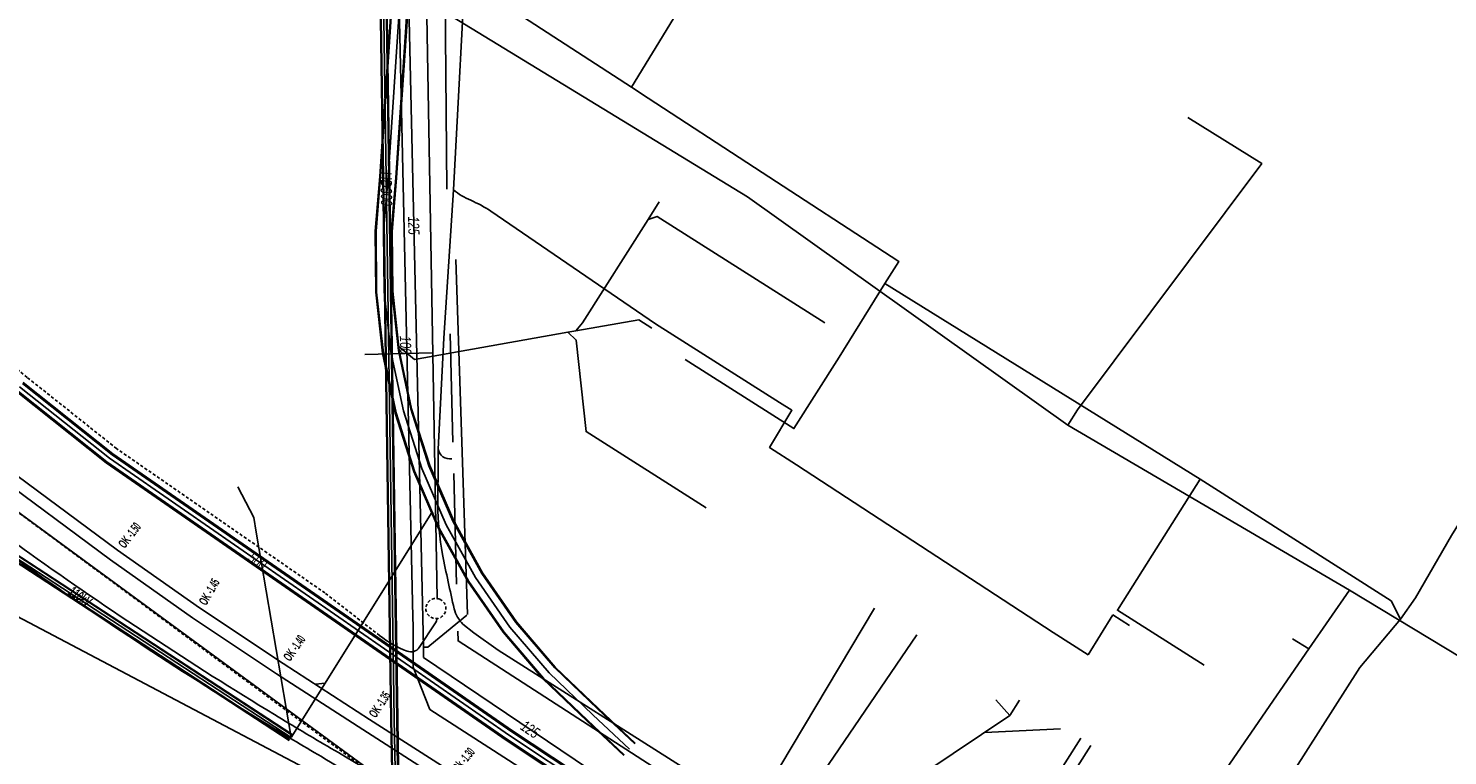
# Model space of a CAD drawing. Header units: metres. Extents: x 2695563 to 2696938, y 1260544 to 1262032.
# Tile 173 of 256: x 2696148 to 2696219, y 1261714 to 1261750. Entities that reach past the tile are written whole.
import ezdxf

# ---------------------------------------------------------------- set-up
doc = ezdxf.new("R2010")
doc.units = ezdxf.units.M
doc.linetypes.add('AUSGEZOGEN', pattern=[0])
doc.linetypes.add('STRICHLINIE2_S3', pattern=[0.25, 0.15, -0.1])
for name, color, linetype in [('AW_LK_Haltung', 24, 'AUSGEZOGEN'), ('EW_Hoehenpunkt_Text', 7, 'AUSGEZOGEN'), ('EW_LK_Bauwerk_FL_Linie_Punkt', 1, 'AUSGEZOGEN'), ('EW_LK_Trasseabs', 1, 'AUSGEZOGEN'), ('EW_LK_Trasseabs_Text', 1, 'AUSGEZOGEN'), ('EW_LK_Trasserand', 1, 'AUSGEZOGEN'), ('FM_LK_SW_TRASSEKANTE', 94, 'AUSGEZOGEN'), ('GA_LK_Leitung', 32, 'AUSGEZOGEN'), ('GA_LK_Leitung_Text', 32, 'AUSGEZOGEN'), ('TV_LK_LEITUNG', 92, 'AUSGEZOGEN'), ('WA_LK_Leitung', 171, 'AUSGEZOGEN'), ('WA_LK_Leitung_Text', 171, 'AUSGEZOGEN')]:
    doc.layers.add(name, color=color, linetype=linetype)
doc.styles.add('ARIAL', font='arial.ttf')
doc.styles.add('ARIALNARROW', font='ARIALN.TTF')
pattern_1 = [(0, (2708005, 1273150), (6075, 6075), [6075, -6075]), (90, (2708005, 1273150), (-6075, 6075), [6075, -6075])]

# ---------------------------------------------------------------- blocks, each defined once
blk = doc.blocks.new('COMPLEXOBJECT_1592')
at = {"layer": 'EW_LK_Bauwerk_FL_Linie_Punkt', "color": 1, "linetype": 'STRICHLINIE2_S3', "transparency": 33554687}
for centre, radius, start, end in [((6167.58, 11721.701), 0.5, 67.47967, 60.1972), ((6167.601, 11721.745), 0.451, 59.80539, 67.87148)]:
    blk.add_arc(centre, radius, start, end, dxfattribs=at)
blk = doc.blocks.new('COMPLEXOBJECT_1631')
at = {"layer": 'EW_LK_Trasserand', "color": 1, "linetype": 'AUSGEZOGEN', "transparency": 33554687}
blk.add_lwpolyline([(6189.373, 11699.463), (6187.297, 11700.777), (6184.765, 11702.39)], dxfattribs=at)
for centre, radius, start, end in [((6127.284, 11739.307), 8.98, 320.68258, 324.50671), ((6040.183, 11601.587), 162.101, 50.76703, 54.53675), ((6040.657, 11602.194), 161.931, 50.77009, 54.54179), ((6443.813, 12130.737), 502.935, 233.27473, 233.88802), ((6433.832, 12117.266), 486.77, 233.26795, 233.90405), ((6265.515, 11890.769), 204.008, 234.62174, 238.71189), ((6265.4, 11890.606), 204.408, 234.62304, 238.7135), ((6260.223, 11881.87), 194.254, 238.68032, 239.64938), ((6265.992, 11891.594), 204.961, 238.71763, 239.63141), ((6343.272, 12019.863), 354.704, 239.33609, 240.42019), ((6342.935, 12019.273), 354.625, 239.33457, 240.42116), ((6343.168, 12019.658), 354.474, 240.41829, 243.24475), ((6342.934, 12019.224), 354.582, 240.41746, 243.24618), ((6145.526, 11622.244), 88.799, 60.41101, 64.8136), ((6169.131, 11679.018), 28.118, 56.2201, 59.05251)]:
    blk.add_arc(centre, radius, start, end, dxfattribs=at)
blk = doc.blocks.new('COMPLEXOBJECT_1792')
at = {"layer": 'EW_LK_Trasserand', "color": 1, "linetype": 'AUSGEZOGEN', "transparency": 33554687}
blk.add_line((6195.051, 11693.681), (6194.461, 11694.139), dxfattribs=at)
for points in [[(6191.479, 11698.844), (6189.875, 11699.855), (6185.581, 11702.574), (6181.358, 11705.321), (6176.46, 11708.446), (6172.926, 11710.715), (6168.448, 11713.521), (6164.273, 11716.188), (6159.994, 11718.964), (6155.83, 11721.737), (6151.762, 11724.602), (6145.785, 11729.021), (6145.573, 11729.202), (6145.19, 11728.741), (6145.411, 11728.551), (6151.41, 11724.116), (6155.49, 11721.241), (6159.664, 11718.462), (6163.949, 11715.684), (6168.128, 11713.013), (6172.604, 11710.209), (6176.136, 11707.94), (6181.034, 11704.817), (6185.257, 11702.07), (6189.555, 11699.347), (6191.048, 11698.406)], [(6194.009, 11693.729), (6194.815, 11693.192), (6195.051, 11693.681)]]:
    blk.add_lwpolyline(points, dxfattribs=at)
for centre, radius, start, end in [((6190.152, 11696.571), 2.042, 2.47271, 63.9638), ((6190.519, 11696.886), 2.181, 2.53334, 63.88998), ((6196.573, 11697.417), 3.899, 186.4008, 237.20692), ((6196.182, 11697.105), 4.015, 186.37716, 237.23196)]:
    blk.add_arc(centre, radius, start, end, dxfattribs=at)
blk = doc.blocks.new('COMPLEXOBJECT_2251')
at = {"layer": 'EW_LK_Trasseabs', "color": 1, "linetype": 'AUSGEZOGEN', "transparency": 33554687}
for p, q in [((6167.823, 11771.498), (6165.767, 11777.513)), ((6168.117, 11742.543), (6167.87, 11771.295))]:
    blk.add_line(p, q, dxfattribs=at)
blk.add_arc((6167.237, 11771.255), 0.634, 3.57696, 22.49471, dxfattribs=at)
blk = doc.blocks.new('COMPLEXOBJECT_2347')
at = {"layer": 'EW_LK_Trasseabs', "color": 1, "linetype": 'AUSGEZOGEN', "transparency": 33554687}
for points in [[(6167.674, 11726.859), (6167.692, 11729.07), (6167.692, 11729.626)], [(6170.668, 11719.626), (6169.47, 11720.499), (6168.923, 11720.93)]]:
    blk.add_lwpolyline(points, dxfattribs=at)
for centre, radius, start, end in [((6181.018, 11726.904), 13.344, 180.19154, 190.86206), ((6228.75, 11735.995), 61.934, 190.80107, 193.35657), ((6170.008, 11722.05), 1.559, 193.43325, 225.92618)]:
    blk.add_arc(centre, radius, start, end, dxfattribs=at)
blk = doc.blocks.new('COMPLEXOBJECT_2397')
at = {"layer": 'EW_LK_Trasseabs', "color": 1, "linetype": 'AUSGEZOGEN', "transparency": 33554687}
for centre, radius, start, end in [((6170.681, 11745.281), 3.567, 231.23733, 247.49753), ((6166.298, 11735.239), 7.391, 57.11831, 65.90312)]:
    blk.add_arc(centre, radius, start, end, dxfattribs=at)
blk = doc.blocks.new('COMPLEXOBJECT_2527')
at = {"layer": 'EW_LK_Trasseabs', "color": 1, "linetype": 'STRICHLINIE2_S3', "transparency": 33554687}
blk.add_lwpolyline([(6191.855, 11693.205), (6145.745, 11727.283), (6123.305, 11743.751)], dxfattribs=at)

msp = doc.modelspace()

# ---------------------------------------------------------------- hatches: boundary and pattern name
at = {"layer": 'EW_LK_Trasserand', "lineweight": 18, "transparency": 33554687}
h = msp.add_hatch(dxfattribs=at)
h.set_pattern_fill('MUSTER', color=1, scale=6075, style=0, pattern_type=2)
h.set_pattern_definition(pattern_1)
h.paths.add_polyline_path([(2696135.201, 1261733.427), (2696135.481, 1261733.227), (2696135.761, 1261733.027), (2696136.04, 1261732.826), (2696136.318, 1261732.624), (2696136.597, 1261732.422), (2696136.875, 1261732.219), (2696137.152, 1261732.015), (2696137.429, 1261731.811), (2696137.706, 1261731.607), (2696137.982, 1261731.401), (2696138.257, 1261731.196), (2696138.533, 1261730.989), (2696138.808, 1261730.782), (2696139.082, 1261730.575), (2696139.356, 1261730.367), (2696139.629, 1261730.158), (2696139.902, 1261729.948), (2696140.175, 1261729.739), (2696140.447, 1261729.528), (2696140.719, 1261729.317), (2696140.99, 1261729.106), (2696141.261, 1261728.893), (2696141.531, 1261728.681), (2696141.801, 1261728.467), (2696142.071, 1261728.253), (2696142.34, 1261728.039), (2696142.608, 1261727.824), (2696142.876, 1261727.608), (2696143.144, 1261727.392), (2696143.411, 1261727.175), (2696143.678, 1261726.958), (2696143.818, 1261726.854), (2696143.958, 1261726.75), (2696144.097, 1261726.645), (2696144.237, 1261726.541), (2696144.377, 1261726.437), (2696144.517, 1261726.333), (2696144.657, 1261726.229), (2696144.797, 1261726.126), (2696144.937, 1261726.022), (2696145.077, 1261725.918), (2696145.217, 1261725.814), (2696145.357, 1261725.71), (2696145.497, 1261725.607), (2696145.638, 1261725.503), (2696145.778, 1261725.4), (2696145.918, 1261725.296), (2696146.059, 1261725.193), (2696146.199, 1261725.089), (2696146.339, 1261724.986), (2696146.48, 1261724.883), (2696146.62, 1261724.78), (2696146.761, 1261724.676), (2696146.901, 1261724.573), (2696147.042, 1261724.47), (2696147.182, 1261724.367), (2696147.323, 1261724.264), (2696147.464, 1261724.161), (2696147.605, 1261724.058), (2696147.745, 1261723.956), (2696147.886, 1261723.853), (2696148.027, 1261723.75), (2696148.411, 1261723.478), (2696148.796, 1261723.207), (2696149.181, 1261722.936), (2696149.567, 1261722.667), (2696149.954, 1261722.398), (2696150.341, 1261722.131), (2696150.729, 1261721.864), (2696151.118, 1261721.598), (2696151.507, 1261721.333), (2696151.896, 1261721.069), (2696152.287, 1261720.806), (2696152.678, 1261720.544), (2696153.069, 1261720.282), (2696153.461, 1261720.022), (2696153.854, 1261719.762), (2696154.247, 1261719.503), (2696154.641, 1261719.246), (2696155.036, 1261718.989), (2696155.431, 1261718.733), (2696155.826, 1261718.478), (2696156.223, 1261718.224), (2696156.619, 1261717.971), (2696157.017, 1261717.718), (2696157.415, 1261717.467), (2696157.813, 1261717.216), (2696158.213, 1261716.967), (2696158.612, 1261716.718), (2696159.013, 1261716.471), (2696159.414, 1261716.224), (2696159.815, 1261715.978), (2696160.217, 1261715.733), (2696160.308, 1261715.678), (2696160.398, 1261715.623), (2696160.489, 1261715.568), (2696160.579, 1261715.513), (2696160.67, 1261715.458), (2696160.761, 1261715.403), (2696160.852, 1261715.349), (2696160.942, 1261715.294), (2696161.033, 1261715.239), (2696161.124, 1261715.185), (2696161.215, 1261715.13), (2696161.306, 1261715.075), (2696161.397, 1261715.021), (2696161.487, 1261714.967), (2696161.578, 1261714.912), (2696161.669, 1261714.858), (2696161.76, 1261714.804), (2696161.852, 1261714.749), (2696161.943, 1261714.695), (2696162.034, 1261714.641), (2696162.125, 1261714.587), (2696162.216, 1261714.533), (2696162.307, 1261714.479), (2696162.399, 1261714.425), (2696162.49, 1261714.371), (2696162.581, 1261714.317), (2696162.672, 1261714.264), (2696162.764, 1261714.21), (2696162.855, 1261714.156), (2696162.947, 1261714.103), (2696163.038, 1261714.049), (2696163.225, 1261713.938), (2696163.411, 1261713.828), (2696163.598, 1261713.718), (2696163.785, 1261713.607), (2696163.972, 1261713.497), (2696164.159, 1261713.387), (2696164.346, 1261713.277), (2696164.533, 1261713.167), (2696164.72, 1261713.058), (2696164.907, 1261712.948), (2696165.095, 1261712.839), (2696165.282, 1261712.729), (2696165.47, 1261712.62), (2696165.657, 1261712.511), (2696165.845, 1261712.402), (2696166.032, 1261712.293), (2696166.22, 1261712.185), (2696166.408, 1261712.076), (2696166.596, 1261711.967), (2696166.784, 1261711.859), (2696166.972, 1261711.751), (2696167.16, 1261711.642), (2696167.348, 1261711.534), (2696167.536, 1261711.426), (2696167.724, 1261711.319), (2696167.912, 1261711.211), (2696168.101, 1261711.103), (2696168.289, 1261710.996), (2696168.478, 1261710.888), (2696168.666, 1261710.781), (2696168.855, 1261710.674), (2696169.346, 1261710.396), (2696169.838, 1261710.118), (2696170.33, 1261709.841), (2696170.823, 1261709.565), (2696171.316, 1261709.29), (2696171.81, 1261709.015), (2696172.303, 1261708.742), (2696172.798, 1261708.469), (2696173.293, 1261708.197), (2696173.788, 1261707.925), (2696174.284, 1261707.655), (2696174.78, 1261707.385), (2696175.276, 1261707.116), (2696175.773, 1261706.848), (2696176.271, 1261706.581), (2696176.768, 1261706.314), (2696177.267, 1261706.048), (2696177.765, 1261705.783), (2696178.264, 1261705.519), (2696178.764, 1261705.256), (2696179.264, 1261704.993), (2696179.764, 1261704.731), (2696180.265, 1261704.47), (2696180.766, 1261704.21), (2696181.268, 1261703.951), (2696181.77, 1261703.692), (2696182.272, 1261703.434), (2696182.775, 1261703.177), (2696183.278, 1261702.921), (2696183.782, 1261702.666), (2696184.286, 1261702.411), (2696184.485, 1261702.317), (2696184.684, 1261702.223), (2696184.882, 1261702.128), (2696185.081, 1261702.032), (2696185.279, 1261701.936), (2696185.477, 1261701.84), (2696185.675, 1261701.743), (2696185.872, 1261701.646), (2696186.069, 1261701.548), (2696186.266, 1261701.45), (2696186.463, 1261701.351), (2696186.659, 1261701.252), (2696186.855, 1261701.152), (2696187.051, 1261701.052), (2696187.247, 1261700.951), (2696187.442, 1261700.849), (2696187.638, 1261700.748), (2696187.832, 1261700.646), (2696188.027, 1261700.543), (2696188.222, 1261700.44), (2696188.416, 1261700.336), (2696188.61, 1261700.232), (2696188.803, 1261700.127), (2696188.997, 1261700.022), (2696189.19, 1261699.917), (2696189.383, 1261699.81), (2696189.575, 1261699.704), (2696189.768, 1261699.597), (2696189.96, 1261699.489), (2696190.151, 1261699.381), (2696190.343, 1261699.273), (2696188.267, 1261700.587), (2696185.735, 1261702.2), (2696185.698, 1261702.225), (2696185.66, 1261702.25), (2696185.623, 1261702.275), (2696185.586, 1261702.299), (2696185.548, 1261702.324), (2696185.511, 1261702.349), (2696185.473, 1261702.373), (2696185.436, 1261702.398), (2696185.398, 1261702.422), (2696185.36, 1261702.446), (2696185.323, 1261702.471), (2696185.285, 1261702.495), (2696185.247, 1261702.519), (2696185.209, 1261702.543), (2696185.172, 1261702.567), (2696185.134, 1261702.591), (2696185.096, 1261702.615), (2696185.058, 1261702.639), (2696185.02, 1261702.663), (2696184.982, 1261702.687), (2696184.944, 1261702.71), (2696184.906, 1261702.734), (2696184.867, 1261702.758), (2696184.829, 1261702.781), (2696184.791, 1261702.805), (2696184.753, 1261702.828), (2696184.715, 1261702.851), (2696184.676, 1261702.875), (2696184.638, 1261702.898), (2696184.599, 1261702.921), (2696184.561, 1261702.944), (2696184.058, 1261703.198), (2696183.554, 1261703.453), (2696183.052, 1261703.709), (2696182.549, 1261703.966), (2696182.048, 1261704.224), (2696181.546, 1261704.482), (2696181.045, 1261704.741), (2696180.545, 1261705.001), (2696180.044, 1261705.262), (2696179.544, 1261705.523), (2696179.045, 1261705.786), (2696178.546, 1261706.049), (2696178.048, 1261706.313), (2696177.549, 1261706.577), (2696177.052, 1261706.843), (2696176.555, 1261707.109), (2696176.058, 1261707.376), (2696175.561, 1261707.644), (2696175.065, 1261707.913), (2696174.57, 1261708.182), (2696174.075, 1261708.452), (2696173.58, 1261708.723), (2696173.086, 1261708.995), (2696172.592, 1261709.268), (2696172.098, 1261709.541), (2696171.605, 1261709.815), (2696171.113, 1261710.09), (2696170.621, 1261710.366), (2696170.129, 1261710.643), (2696169.638, 1261710.92), (2696169.147, 1261711.198), (2696168.959, 1261711.305), (2696168.771, 1261711.412), (2696168.582, 1261711.519), (2696168.394, 1261711.626), (2696168.206, 1261711.734), (2696168.018, 1261711.841), (2696167.831, 1261711.949), (2696167.643, 1261712.057), (2696167.455, 1261712.164), (2696167.267, 1261712.272), (2696167.08, 1261712.381), (2696166.892, 1261712.489), (2696166.705, 1261712.597), (2696166.518, 1261712.705), (2696166.33, 1261712.814), (2696166.143, 1261712.923), (2696165.956, 1261713.031), (2696165.769, 1261713.14), (2696165.582, 1261713.249), (2696165.395, 1261713.358), (2696165.208, 1261713.468), (2696165.021, 1261713.577), (2696164.834, 1261713.686), (2696164.647, 1261713.796), (2696164.461, 1261713.906), (2696164.274, 1261714.015), (2696164.087, 1261714.125), (2696163.901, 1261714.235), (2696163.715, 1261714.345), (2696163.528, 1261714.456), (2696163.342, 1261714.566), (2696163.251, 1261714.619), (2696163.16, 1261714.673), (2696163.069, 1261714.726), (2696162.978, 1261714.78), (2696162.887, 1261714.833), (2696162.797, 1261714.887), (2696162.706, 1261714.94), (2696162.615, 1261714.994), (2696162.524, 1261715.048), (2696162.434, 1261715.101), (2696162.343, 1261715.155), (2696162.252, 1261715.209), (2696162.162, 1261715.263), (2696162.071, 1261715.317), (2696161.98, 1261715.371), (2696161.89, 1261715.425), (2696161.799, 1261715.479), (2696161.709, 1261715.533), (2696161.618, 1261715.587), (2696161.528, 1261715.642), (2696161.438, 1261715.696), (2696161.347, 1261715.75), (2696161.257, 1261715.804), (2696161.166, 1261715.859), (2696161.076, 1261715.913), (2696160.986, 1261715.968), (2696160.896, 1261716.022), (2696160.805, 1261716.077), (2696160.715, 1261716.132), (2696160.625, 1261716.186), (2696160.535, 1261716.241), (2696160.134, 1261716.485), (2696159.733, 1261716.731), (2696159.333, 1261716.977), (2696158.934, 1261717.224), (2696158.535, 1261717.472), (2696158.136, 1261717.721), (2696157.739, 1261717.971), (2696157.341, 1261718.222), (2696156.945, 1261718.474), (2696156.549, 1261718.727), (2696156.153, 1261718.98), (2696155.758, 1261719.235), (2696155.364, 1261719.49), (2696154.971, 1261719.747), (2696154.577, 1261720.004), (2696154.185, 1261720.262), (2696153.793, 1261720.521), (2696153.402, 1261720.781), (2696153.011, 1261721.042), (2696152.621, 1261721.304), (2696152.231, 1261721.566), (2696151.842, 1261721.83), (2696151.454, 1261722.094), (2696151.067, 1261722.36), (2696150.679, 1261722.626), (2696150.293, 1261722.893), (2696149.907, 1261723.161), (2696149.522, 1261723.43), (2696149.137, 1261723.7), (2696148.753, 1261723.97), (2696148.37, 1261724.242), (2696148.23, 1261724.344), (2696148.089, 1261724.447), (2696147.949, 1261724.549), (2696147.809, 1261724.652), (2696147.669, 1261724.754), (2696147.529, 1261724.857), (2696147.389, 1261724.96), (2696147.249, 1261725.062), (2696147.109, 1261725.165), (2696146.969, 1261725.268), (2696146.829, 1261725.371), (2696146.689, 1261725.474), (2696146.549, 1261725.577), (2696146.409, 1261725.68), (2696146.27, 1261725.783), (2696146.13, 1261725.886), (2696145.99, 1261725.989), (2696145.85, 1261726.092), (2696145.711, 1261726.195), (2696145.571, 1261726.299), (2696145.432, 1261726.402), (2696145.292, 1261726.505), (2696145.153, 1261726.609), (2696145.013, 1261726.712), (2696144.874, 1261726.816), (2696144.734, 1261726.919), (2696144.595, 1261727.023), (2696144.456, 1261727.127), (2696144.316, 1261727.23), (2696144.177, 1261727.334), (2696144.038, 1261727.438), (2696143.771, 1261727.655), (2696143.504, 1261727.872), (2696143.237, 1261728.088), (2696142.969, 1261728.303), (2696142.7, 1261728.518), (2696142.432, 1261728.733), (2696142.162, 1261728.946), (2696141.892, 1261729.16), (2696141.622, 1261729.372), (2696141.352, 1261729.584), (2696141.08, 1261729.796), (2696140.809, 1261730.007), (2696140.537, 1261730.217), (2696140.264, 1261730.427), (2696139.991, 1261730.636), (2696139.718, 1261730.844), (2696139.444, 1261731.052), (2696139.17, 1261731.26), (2696138.895, 1261731.467), (2696138.62, 1261731.673), (2696138.344, 1261731.879), (2696138.068, 1261732.084), (2696137.792, 1261732.288), (2696137.515, 1261732.492), (2696137.238, 1261732.695), (2696136.96, 1261732.898), (2696136.682, 1261733.1), (2696136.403, 1261733.302), (2696136.124, 1261733.503), (2696135.845, 1261733.703), (2696135.565, 1261733.903), (2696135.554, 1261733.887), (2696135.542, 1261733.872), (2696135.531, 1261733.856), (2696135.52, 1261733.84), (2696135.508, 1261733.825), (2696135.497, 1261733.809), (2696135.486, 1261733.793), (2696135.474, 1261733.778), (2696135.463, 1261733.762), (2696135.451, 1261733.747), (2696135.439, 1261733.731), (2696135.428, 1261733.716), (2696135.416, 1261733.7), (2696135.405, 1261733.685), (2696135.393, 1261733.67), (2696135.381, 1261733.654), (2696135.369, 1261733.639), (2696135.358, 1261733.624), (2696135.346, 1261733.608), (2696135.334, 1261733.593), (2696135.322, 1261733.578), (2696135.31, 1261733.563), (2696135.298, 1261733.547), (2696135.286, 1261733.532), (2696135.274, 1261733.517), (2696135.262, 1261733.502), (2696135.25, 1261733.487), (2696135.238, 1261733.472), (2696135.225, 1261733.457), (2696135.213, 1261733.442)], flags=0)
h = msp.add_hatch(dxfattribs=at)
h.set_pattern_fill('MUSTER', color=1, scale=6075, style=0, pattern_type=2)
h.set_pattern_definition(pattern_1)
h.paths.add_polyline_path([(2696196.021, 1261693.491), (2696195.431, 1261693.949), (2696195.338, 1261694.011), (2696195.247, 1261694.075), (2696195.158, 1261694.142), (2696195.071, 1261694.212), (2696194.985, 1261694.283), (2696194.902, 1261694.358), (2696194.821, 1261694.435), (2696194.743, 1261694.513), (2696194.666, 1261694.595), (2696194.592, 1261694.678), (2696194.52, 1261694.763), (2696194.451, 1261694.851), (2696194.384, 1261694.94), (2696194.32, 1261695.032), (2696194.259, 1261695.125), (2696194.2, 1261695.219), (2696194.144, 1261695.316), (2696194.091, 1261695.414), (2696194.04, 1261695.513), (2696193.993, 1261695.614), (2696193.948, 1261695.716), (2696193.906, 1261695.82), (2696193.868, 1261695.924), (2696193.832, 1261696.03), (2696193.799, 1261696.137), (2696193.77, 1261696.244), (2696193.743, 1261696.352), (2696193.72, 1261696.462), (2696193.699, 1261696.571), (2696193.682, 1261696.681), (2696193.668, 1261696.792), (2696193.663, 1261696.867), (2696193.656, 1261696.942), (2696193.646, 1261697.017), (2696193.634, 1261697.091), (2696193.619, 1261697.165), (2696193.602, 1261697.238), (2696193.582, 1261697.311), (2696193.559, 1261697.383), (2696193.534, 1261697.454), (2696193.507, 1261697.524), (2696193.477, 1261697.593), (2696193.445, 1261697.661), (2696193.41, 1261697.728), (2696193.373, 1261697.794), (2696193.334, 1261697.858), (2696193.293, 1261697.922), (2696193.25, 1261697.983), (2696193.204, 1261698.043), (2696193.156, 1261698.102), (2696193.107, 1261698.158), (2696193.055, 1261698.213), (2696193.002, 1261698.266), (2696192.947, 1261698.318), (2696192.89, 1261698.367), (2696192.831, 1261698.415), (2696192.771, 1261698.46), (2696192.71, 1261698.503), (2696192.646, 1261698.544), (2696192.582, 1261698.583), (2696192.516, 1261698.62), (2696192.449, 1261698.654), (2696190.845, 1261699.665), (2696186.551, 1261702.384), (2696182.328, 1261705.131), (2696177.43, 1261708.256), (2696173.896, 1261710.525), (2696169.418, 1261713.331), (2696165.243, 1261715.998), (2696160.964, 1261718.774), (2696156.8, 1261721.547), (2696152.732, 1261724.412), (2696146.755, 1261728.831), (2696146.543, 1261729.012), (2696146.16, 1261728.551), (2696146.381, 1261728.361), (2696152.38, 1261723.926), (2696156.46, 1261721.051), (2696160.634, 1261718.272), (2696164.919, 1261715.494), (2696169.098, 1261712.823), (2696173.574, 1261710.019), (2696177.106, 1261707.75), (2696182.004, 1261704.627), (2696186.227, 1261701.88), (2696190.525, 1261699.157), (2696192.018, 1261698.216), (2696192.081, 1261698.184), (2696192.143, 1261698.15), (2696192.203, 1261698.113), (2696192.263, 1261698.075), (2696192.321, 1261698.034), (2696192.377, 1261697.992), (2696192.432, 1261697.947), (2696192.486, 1261697.901), (2696192.537, 1261697.853), (2696192.588, 1261697.803), (2696192.636, 1261697.751), (2696192.682, 1261697.698), (2696192.727, 1261697.643), (2696192.77, 1261697.587), (2696192.811, 1261697.529), (2696192.849, 1261697.47), (2696192.886, 1261697.41), (2696192.92, 1261697.348), (2696192.953, 1261697.285), (2696192.983, 1261697.221), (2696193.011, 1261697.156), (2696193.037, 1261697.09), (2696193.06, 1261697.024), (2696193.081, 1261696.956), (2696193.1, 1261696.888), (2696193.116, 1261696.819), (2696193.13, 1261696.75), (2696193.142, 1261696.68), (2696193.151, 1261696.61), (2696193.158, 1261696.54), (2696193.162, 1261696.469), (2696193.176, 1261696.355), (2696193.194, 1261696.241), (2696193.215, 1261696.128), (2696193.239, 1261696.016), (2696193.266, 1261695.904), (2696193.297, 1261695.793), (2696193.331, 1261695.684), (2696193.367, 1261695.575), (2696193.407, 1261695.467), (2696193.45, 1261695.36), (2696193.496, 1261695.255), (2696193.545, 1261695.151), (2696193.597, 1261695.048), (2696193.652, 1261694.947), (2696193.71, 1261694.848), (2696193.771, 1261694.75), (2696193.834, 1261694.654), (2696193.9, 1261694.56), (2696193.969, 1261694.468), (2696194.04, 1261694.378), (2696194.114, 1261694.29), (2696194.19, 1261694.204), (2696194.269, 1261694.121), (2696194.35, 1261694.039), (2696194.434, 1261693.96), (2696194.52, 1261693.884), (2696194.607, 1261693.809), (2696194.697, 1261693.738), (2696194.789, 1261693.669), (2696194.883, 1261693.603), (2696194.979, 1261693.539), (2696195.785, 1261693.002)], flags=0)

# ---------------------------------------------------------------- linework, layer by layer
at = {"layer": 'AW_LK_Haltung', "linetype": 'AUSGEZOGEN', "transparency": 33554687}
for p, q in [((2696165.76, 1261742.972), (2696167.553, 1261770)), ((2696165.781, 1261742.97), (2696167.574, 1261769.998)), ((2696165.802, 1261742.968), (2696167.595, 1261769.997)), ((2696166.558, 1261742.912), (2696168.351, 1261769.947)), ((2696166.579, 1261742.91), (2696168.372, 1261769.946)), ((2696166.6, 1261742.908), (2696168.393, 1261769.944)), ((2696165.533, 1261740.263), (2696165.76, 1261742.972)), ((2696165.554, 1261740.263), (2696165.781, 1261742.97)), ((2696165.575, 1261740.262), (2696165.802, 1261742.968)), ((2696166.333, 1261740.234), (2696166.558, 1261742.912)), ((2696166.354, 1261740.233), (2696166.579, 1261742.91)), ((2696166.375, 1261740.233), (2696166.6, 1261742.908)), ((2696165.565, 1261737.223), (2696165.533, 1261740.263)), ((2696165.586, 1261737.224), (2696165.554, 1261740.263)), ((2696165.607, 1261737.225), (2696165.575, 1261740.262)), ((2696166.365, 1261737.271), (2696166.333, 1261740.234)), ((2696166.386, 1261737.272), (2696166.354, 1261740.233)), ((2696166.407, 1261737.273), (2696166.375, 1261740.233)), ((2696165.899, 1261734.199), (2696165.565, 1261737.223)), ((2696165.92, 1261734.202), (2696165.586, 1261737.224)), ((2696165.94, 1261734.206), (2696165.607, 1261737.225)), ((2696166.69, 1261734.326), (2696166.365, 1261737.271)), ((2696166.71, 1261734.33), (2696166.386, 1261737.272)), ((2696166.731, 1261734.333), (2696166.407, 1261737.273)), ((2696130.444, 1261735.427), (2696161.424, 1261715.211)), ((2696130.455, 1261735.444), (2696161.435, 1261715.228)), ((2696130.466, 1261735.46), (2696161.446, 1261715.244)), ((2696130.28, 1261735.176), (2696161.26, 1261714.96)), ((2696130.291, 1261735.192), (2696161.271, 1261714.976)), ((2696130.302, 1261735.209), (2696161.282, 1261714.993)), ((2696166.53, 1261731.224), (2696165.899, 1261734.199)), ((2696166.55, 1261731.23), (2696165.92, 1261734.202)), ((2696166.57, 1261731.235), (2696165.94, 1261734.206)), ((2696167.304, 1261731.429), (2696166.69, 1261734.326)), ((2696167.324, 1261731.434), (2696166.71, 1261734.33)), ((2696167.344, 1261731.44), (2696166.731, 1261734.333)), ((2696167.452, 1261728.325), (2696166.53, 1261731.224)), ((2696167.472, 1261728.333), (2696166.55, 1261731.23)), ((2696167.491, 1261728.34), (2696166.57, 1261731.235)), ((2696168.203, 1261728.606), (2696167.304, 1261731.429)), ((2696168.222, 1261728.613), (2696167.324, 1261731.434)), ((2696168.242, 1261728.621), (2696167.344, 1261731.44)), ((2696168.678, 1261725.492), (2696167.452, 1261728.325)), ((2696168.697, 1261725.501), (2696167.472, 1261728.333)), ((2696168.715, 1261725.51), (2696167.491, 1261728.34)), ((2696169.397, 1261725.846), (2696168.203, 1261728.606)), ((2696169.415, 1261725.855), (2696168.222, 1261728.613)), ((2696169.434, 1261725.864), (2696168.242, 1261728.621)), ((2696170.159, 1261722.834), (2696168.678, 1261725.492)), ((2696170.176, 1261722.845), (2696168.697, 1261725.501)), ((2696170.194, 1261722.856), (2696168.715, 1261725.51)), ((2696170.838, 1261723.258), (2696169.397, 1261725.846)), ((2696170.856, 1261723.269), (2696169.415, 1261725.855)), ((2696170.873, 1261723.28), (2696169.434, 1261725.864)), ((2696172.529, 1261720.825), (2696170.838, 1261723.258)), ((2696172.545, 1261720.838), (2696170.856, 1261723.269)), ((2696172.562, 1261720.85), (2696170.873, 1261723.28)), ((2696171.894, 1261720.336), (2696170.159, 1261722.834)), ((2696171.911, 1261720.348), (2696170.176, 1261722.845)), ((2696171.927, 1261720.361), (2696170.194, 1261722.856)), ((2696174.452, 1261718.573), (2696172.529, 1261720.825)), ((2696174.467, 1261718.587), (2696172.545, 1261720.838)), ((2696174.482, 1261718.601), (2696172.562, 1261720.85)), ((2696173.87, 1261718.023), (2696171.894, 1261720.336)), ((2696173.885, 1261718.037), (2696171.911, 1261720.348)), ((2696173.9, 1261718.051), (2696171.927, 1261720.361)), ((2696176.601, 1261716.509), (2696174.452, 1261718.573)), ((2696176.615, 1261716.524), (2696174.467, 1261718.587)), ((2696176.63, 1261716.539), (2696174.482, 1261718.601)), ((2696176.05, 1261715.929), (2696173.87, 1261718.023)), ((2696176.065, 1261715.944), (2696173.885, 1261718.037)), ((2696176.079, 1261715.959), (2696173.9, 1261718.051)), ((2696178.428, 1261714.798), (2696176.601, 1261716.509)), ((2696178.442, 1261714.813), (2696176.615, 1261716.524)), ((2696178.457, 1261714.828), (2696176.63, 1261716.539)), ((2696177.881, 1261714.214), (2696176.05, 1261715.929)), ((2696177.896, 1261714.229), (2696176.065, 1261715.944)), ((2696177.91, 1261714.244), (2696176.079, 1261715.959))]:
    msp.add_line(p, q, dxfattribs=at)
at = {"layer": 'AW_LK_Haltung', "color": 255, "transparency": 33554687}
for p, q in [((2696166.18, 1261742.94), (2696167.973, 1261769.972)), ((2696165.954, 1261740.248), (2696166.18, 1261742.94)), ((2696165.986, 1261737.248), (2696165.954, 1261740.248)), ((2696166.315, 1261734.266), (2696165.986, 1261737.248)), ((2696130.373, 1261735.318), (2696161.353, 1261715.102)), ((2696166.937, 1261731.332), (2696166.315, 1261734.266)), ((2696167.847, 1261728.473), (2696166.937, 1261731.332)), ((2696169.056, 1261725.678), (2696167.847, 1261728.473)), ((2696170.516, 1261723.057), (2696169.056, 1261725.678)), ((2696172.228, 1261720.593), (2696170.516, 1261723.057)), ((2696174.176, 1261718.312), (2696172.228, 1261720.593)), ((2696176.34, 1261716.234), (2696174.176, 1261718.312)), ((2696178.169, 1261714.521), (2696176.34, 1261716.234))]:
    msp.add_line(p, q, dxfattribs=at)
at = {"layer": 'AW_LK_Haltung', "color": 24, "linetype": 'AUSGEZOGEN', "transparency": 33554687}
for p, q in [((2696179.28, 1261735.44), (2696178.63, 1261735.86)), ((2696161.362, 1261715.102), (2696168.353, 1261726.286)), ((2696159.624, 1261725.311), (2696161.353, 1261715.102)), ((2696162.56, 1261717.76), (2696163.056, 1261717.811)), ((2696196.361, 1261716.984), (2696197.066, 1261716.193)), ((2696197.548, 1261716.953), (2696197.066, 1261716.193)), ((2696199.581, 1261715.536), (2696195.82, 1261715.358))]:
    msp.add_line(p, q, dxfattribs=at)
for points in [[(2696179.64, 1261741.71), (2696179.088, 1261740.838), (2696175.84, 1261735.71), (2696175.503, 1261735.305)], [(2696187.88, 1261735.7), (2696179.54, 1261740.99), (2696179.088, 1261740.838)], [(2696178.63, 1261735.86), (2696175.503, 1261735.305), (2696175.109, 1261735.235), (2696167.48, 1261733.88), (2696166.695, 1261734.547)], [(2696181.98, 1261726.52), (2696176.01, 1261730.3), (2696175.52, 1261734.85), (2696175.109, 1261735.235)], [(2696158.706, 1261727.558), (2696159.501, 1261726.035), (2696159.616, 1261725.313)], [(2696197.066, 1261716.193), (2696185.857, 1261708.679), (2696185.258, 1261708.648)]]:
    msp.add_lwpolyline(points, dxfattribs=at)
at = {"layer": 'EW_LK_Trasseabs', "color": 1, "linetype": 'AUSGEZOGEN', "transparency": 33554687}
for p, q in [((2696168.619, 1261722.006), (2696167.8, 1261768.19)), ((2696179.466, 1261735.658), (2696171.281, 1261741.256)), ((2696170.116, 1261721.218), (2696169.548, 1261738.855)), ((2696185.623, 1261731.749), (2696179.466, 1261735.658)), ((2696169.397, 1261729.771), (2696169.257, 1261735.161)), ((2696165.025, 1261734.14), (2696168.369, 1261734.218)), ((2696169.577, 1261722.723), (2696169.437, 1261728.215)), ((2696199.215, 1261720.318), (2696186.464, 1261728.647)), ((2696202.182, 1261721.195), (2696200.953, 1261719.211)), ((2696203.011, 1261720.663), (2696202.182, 1261721.195)), ((2696167.723, 1261719.57), (2696168.527, 1261720.804)), ((2696200.953, 1261719.211), (2696199.215, 1261720.318)), ((2696181.468, 1261713.213), (2696171.638, 1261719.436)), ((2696194.453, 1261705.445), (2696200.592, 1261715.079))]:
    msp.add_line(p, q, dxfattribs=at)
at = {"layer": 'EW_LK_Trasseabs', "color": 1, "linetype": 'STRICHLINIE2_S3', "transparency": 33554687}
msp.add_lwpolyline([(2696165.751, 1261720.172), (2696163.04, 1261722.284), (2696152.687, 1261729.457), (2696148.245, 1261732.993), (2696143.594, 1261736.841), (2696138.977, 1261740.709), (2696134.6, 1261744.846), (2696130.257, 1261749.109), (2696126.133, 1261753.316), (2696122.02, 1261757.79), (2696117.799, 1261762.655), (2696113.92, 1261767.301), (2696087.168, 1261800.314), (2696064.488, 1261828.255), (2696035.041, 1261864.622)], dxfattribs=at)
at = {"layer": 'EW_LK_Trasseabs', "color": 1, "linetype": 'AUSGEZOGEN', "transparency": 33554687}
for points in [[(2696169.418, 1261742.31), (2696170.096, 1261755.02), (2696170.489, 1261763.434), (2696170.514, 1261763.821)], [(2696168.662, 1261729.436), (2696168.941, 1261734.945), (2696169.418, 1261742.31)], [(2696186.464, 1261728.647), (2696185.127, 1261729.514), (2696186.237, 1261731.36), (2696185.623, 1261731.749)], [(2696199.567, 1261700.583), (2696169.65, 1261719.902), (2696169.637, 1261720.391)]]:
    msp.add_lwpolyline(points, dxfattribs=at)
for centre, radius, start, end in [((2696169.238, 1261729.525), 0.583, 188.74043, 279.59048), ((2696167.968, 1261721.168), 0.667, 326.94718, 346.65564), ((2696169.112, 1261724.479), 5.464, 232.0308, 248.57886), ((2696167.305, 1261719.874), 0.516, 248.58424, 323.97973)]:
    msp.add_arc(centre, radius, start, end, dxfattribs=at)
at = {"layer": 'FM_LK_SW_TRASSEKANTE', "color": 94, "linetype": 'AUSGEZOGEN', "transparency": 33554687}
for p, q in [((2696190.854, 1261737.654), (2696206.522, 1261727.939)), ((2696216.016, 1261721.894), (2696206.522, 1261727.939)), ((2696216.016, 1261721.894), (2696216.472, 1261720.99)), ((2696217.222, 1261722.049), (2696216.472, 1261720.99))]:
    msp.add_line(p, q, dxfattribs=at)
for points in [[(2696215.826, 1261691.142), (2696208.835, 1261695.582), (2696192.825, 1261693.016), (2696167.569, 1261711.79), (2696125.97, 1261742.317), (2696122.894, 1261744.574), (2696075.228, 1261773.727), (2696050.382, 1261792.543), (2696040.133, 1261799.81), (2696018.524, 1261815.133), (2696011.051, 1261819.32)], [(2696178.263, 1261747.421), (2696169.6, 1261753.042), (2696169.996, 1261776.964), (2696161.33, 1261796.76), (2696158.623, 1261799.417)], [(2696188.23, 1261763.597), (2696186.642, 1261761.051), (2696184.526, 1261757.657), (2696178.263, 1261747.421)], [(2696065.757, 1261732.222), (2696071.983, 1261732.835), (2696076.485, 1261733.278), (2696085.733, 1261734.34), (2696091.454, 1261749.964), (2696107.237, 1261740.736), (2696125.425, 1261732.481), (2696125.97, 1261732.209), (2696139.206, 1261725.613), (2696165.356, 1261711.835), (2696170.296, 1261698.595)], [(2696178.263, 1261747.421), (2696179.1, 1261746.874), (2696184.385, 1261743.42), (2696191.551, 1261738.751), (2696190.854, 1261737.654)], [(2696190.854, 1261737.654), (2696188.59, 1261733.999), (2696186.34, 1261730.451), (2696180.937, 1261733.881)], [(2696222.677, 1261731.09), (2696219.003, 1261725.132), (2696217.222, 1261722.049)], [(2696206.522, 1261727.939), (2696204.129, 1261724.158), (2696202.41, 1261721.429), (2696206.722, 1261718.705)], [(2696216.472, 1261720.99), (2696214.453, 1261718.579), (2696207.248, 1261707.283), (2696205.108, 1261702.477), (2696204.837, 1261698.71)]]:
    msp.add_lwpolyline(points, dxfattribs=at)
at = {"layer": 'GA_LK_Leitung', "linetype": 'AUSGEZOGEN', "transparency": 33554687}
for p, q in [((2696165.502, 1261770.817), (2696166.314, 1261716.007)), ((2696165.52, 1261770.82), (2696166.333, 1261716.008)), ((2696165.539, 1261770.824), (2696166.352, 1261716.008)), ((2696165.801, 1261770.876), (2696166.614, 1261716.012)), ((2696165.82, 1261770.88), (2696166.633, 1261716.012)), ((2696165.838, 1261770.883), (2696166.652, 1261716.013)), ((2696166.314, 1261716.007), (2696166.353, 1261713.426)), ((2696166.333, 1261716.008), (2696166.371, 1261713.437)), ((2696166.352, 1261716.008), (2696166.39, 1261713.447)), ((2696166.614, 1261716.012), (2696166.65, 1261713.593)), ((2696166.633, 1261716.012), (2696166.669, 1261713.603)), ((2696166.652, 1261716.013), (2696166.687, 1261713.614))]:
    msp.add_line(p, q, dxfattribs=at)
at = {"layer": 'GA_LK_Leitung', "color": 255, "linetype": 'AUSGEZOGEN', "transparency": 33554687}
for p, q in [((2696165.67, 1261770.85), (2696166.483, 1261716.01)), ((2696166.483, 1261716.01), (2696166.52, 1261713.52))]:
    msp.add_line(p, q, dxfattribs=at)
at = {"layer": 'GA_LK_Leitung', "color": 32, "linetype": 'AUSGEZOGEN', "transparency": 33554687}
msp.add_line((2696185.066, 1261712.699), (2696190.343, 1261721.533), dxfattribs=at)
for points in [[(2696165.555, 1261782.726), (2696166.06, 1261781.07), (2696167.41, 1261721.079), (2696167.42, 1261720.64)], [(2696167.42, 1261720.64), (2696167.42, 1261720.43), (2696167.42, 1261720.11), (2696167.42, 1261719.82), (2696167.42, 1261718.6), (2696168.25, 1261716.5), (2696180.26, 1261708.77)], [(2696195.519, 1261705.925), (2696195.823, 1261706.406), (2696195.989, 1261706.668), (2696201.081, 1261714.71)]]:
    msp.add_lwpolyline(points, dxfattribs=at)
at = {"layer": 'TV_LK_LEITUNG', "color": 92, "linetype": 'AUSGEZOGEN', "transparency": 33554687}
for p, q in [((2696199.942, 1261730.622), (2696213.937, 1261722.427)), ((2696213.937, 1261722.427), (2696211.926, 1261719.508)), ((2696211.1, 1261719.999), (2696211.926, 1261719.508))]:
    msp.add_line(p, q, dxfattribs=at)
for points in [[(2696154.194, 1261806.398), (2696150.55, 1261789.123), (2696163.045, 1261771.895), (2696165.981, 1261765.058), (2696165.086, 1261753.537), (2696184.039, 1261741.966), (2696199.942, 1261730.622)], [(2696199.942, 1261730.622), (2696200.43, 1261731.391), (2696209.582, 1261743.615), (2696205.912, 1261745.899)], [(2696213.937, 1261722.427), (2696222.676, 1261717.138), (2696230.609, 1261712.194)], [(2696211.926, 1261719.508), (2696205.857, 1261710.701), (2696199.476, 1261702.434), (2696193.209, 1261691.781), (2696198.874, 1261683.841), (2696194.201, 1261676.051)]]:
    msp.add_lwpolyline(points, dxfattribs=at)
at = {"layer": 'WA_LK_Leitung', "color": 255, "linetype": 'AUSGEZOGEN', "transparency": 33554687}
for p, q in [((2696147.867, 1261732.527), (2696152.329, 1261728.975)), ((2696152.329, 1261728.975), (2696172.204, 1261715.204)), ((2696172.204, 1261715.204), (2696176.152, 1261712.588))]:
    msp.add_line(p, q, dxfattribs=at)
at = {"layer": 'WA_LK_Leitung', "linetype": 'AUSGEZOGEN', "transparency": 33554687}
for p, q in [((2696148.005, 1261732.697), (2696152.46, 1261729.151)), ((2696148.025, 1261732.721), (2696152.478, 1261729.176)), ((2696148.044, 1261732.745), (2696152.497, 1261729.201)), ((2696147.69, 1261732.309), (2696152.161, 1261728.749)), ((2696147.709, 1261732.333), (2696152.18, 1261728.774)), ((2696147.729, 1261732.357), (2696152.198, 1261728.799)), ((2696152.46, 1261729.151), (2696172.327, 1261715.385)), ((2696152.478, 1261729.176), (2696172.344, 1261715.411)), ((2696152.497, 1261729.201), (2696172.362, 1261715.437)), ((2696152.161, 1261728.749), (2696172.046, 1261714.971)), ((2696152.18, 1261728.774), (2696172.064, 1261714.997)), ((2696152.198, 1261728.799), (2696172.081, 1261715.023)), ((2696172.046, 1261714.971), (2696175.997, 1261712.354)), ((2696172.064, 1261714.997), (2696176.014, 1261712.38)), ((2696172.081, 1261715.023), (2696176.031, 1261712.406)), ((2696172.327, 1261715.385), (2696176.273, 1261712.77)), ((2696172.344, 1261715.411), (2696176.29, 1261712.796)), ((2696172.362, 1261715.437), (2696176.307, 1261712.822))]:
    msp.add_line(p, q, dxfattribs=at)
at = {"layer": 'WA_LK_Leitung', "color": 7, "linetype": 'AUSGEZOGEN', "transparency": 33554687}
msp.add_line((2696167.94, 1261719.079), (2696177.708, 1261712.494), dxfattribs=at)
for points in [[(2696166.121, 1261782.4), (2696166.317, 1261781.838), (2696166.53, 1261781.224), (2696167.928, 1261719.588), (2696167.934, 1261719.323), (2696167.94, 1261719.079)], [(2696167.928, 1261719.588), (2696168.066, 1261719.591), (2696168.147, 1261719.593), (2696168.534, 1261719.91), (2696170.095, 1261721.189)], [(2696184.34, 1261708.3), (2696184.484, 1261708.511), (2696184.729, 1261708.871), (2696192.444, 1261720.197)]]:
    msp.add_lwpolyline(points, dxfattribs=at)

# ---------------------------------------------------------------- block references
at = {"layer": 'EW_LK_Bauwerk_FL_Linie_Punkt', "color": 1, "linetype": 'STRICHLINIE2_S3', "lineweight": -3, "transparency": 33554687}
msp.add_blockref('COMPLEXOBJECT_1592', (2690000.97, 1249999.81), dxfattribs=at)
at = {"layer": 'EW_LK_Trasseabs', "color": 1, "linetype": 'STRICHLINIE2_S3', "lineweight": -3, "transparency": 33554687}
msp.add_blockref('COMPLEXOBJECT_2527', (2690000.97, 1249999.81), dxfattribs=at)
at = {"layer": 'EW_LK_Trasseabs', "color": 1, "linetype": 'AUSGEZOGEN', "lineweight": -3, "transparency": 33554687}
for name in ['COMPLEXOBJECT_2251', 'COMPLEXOBJECT_2397', 'COMPLEXOBJECT_2347']:
    msp.add_blockref(name, (2690000.97, 1249999.81), dxfattribs=at)
at = {"layer": 'EW_LK_Trasserand', "color": 1, "linetype": 'AUSGEZOGEN', "lineweight": -3, "transparency": 33554687}
for name in ['COMPLEXOBJECT_1631', 'COMPLEXOBJECT_1792']:
    msp.add_blockref(name, (2690000.97, 1249999.81), dxfattribs=at)

# ---------------------------------------------------------------- texts
at = {"layer": 'EW_Hoehenpunkt_Text', "color": 1, "transparency": 33554687, "char_height": 0.45675, "attachment_point": 4, "style": 'ARIALNARROW'}
for s, insert, width, rotation in [('\\A1;{\\fArial Narrow|i0|b1;\\H0.456750;\\W0.700000;\\C1;OK \\W0.490000;-1.50}\\P', (2696152.911, 1261724.603), 1.64032, 52.4583), ('\\A1;{\\fArial Narrow|i0|b1;\\H0.456750;\\W0.700000;\\C1;OK \\W0.490000;-1.45}\\P', (2696156.942, 1261721.74), 1.64032, 59.886), ('\\A1;{\\fArial Narrow|i0|b1;\\H0.456750;\\W0.700000;\\C1;OK \\W0.490000;-1.40}\\P', (2696161.121, 1261718.979), 1.64032, 55.1286), ('\\A1;{\\fArial Narrow|i0|b1;\\H0.456750;\\W0.700000;\\C1;OK \\W0.490000;-1.35}\\P', (2696165.375, 1261716.166), 1.64032, 56.6388), ('\\A1;{\\fArial Narrow|i0|b1;\\H0.456750;\\W0.700000;\\C1;Ok \\W0.490000;-1.30}\\P', (2696169.506, 1261713.488), 1.57598, 50.5143)]:
    msp.add_mtext(s, dxfattribs=dict(at, insert=insert, width=width, rotation=rotation))
at = {"layer": 'EW_LK_Trasseabs_Text', "color": 1, "transparency": 33554687, "insert": (2696150.875, 1261722.11), "char_height": 0.5075, "width": 1.34542, "attachment_point": 5, "rotation": 325.5741, "style": 'ARIALNARROW'}
msp.add_mtext('\\A1;{\\fArial Narrow|i1|b1;\\H0.507500;\\W0.700000;\\C1;110kV}\\P', dxfattribs=at)
at = {"layer": 'GA_LK_Leitung_Text', "color": 32, "transparency": 33554687, "char_height": 0.55825, "attachment_point": 5, "style": 'ARIAL'}
for s, insert, width, rotation in [('\\A1;{\\fArial|i1|b0;\\H0.558250;\\W0.700000;\\C32;HD300}\\P', (2696166.086, 1261742.368), 1.90938, 270.8496), ('\\A1;{\\fArial|i1|b0;\\H0.558250;\\W0.700000;\\C32;100}\\P', (2696167.042, 1261734.598), 1.10806, 271.2897)]:
    msp.add_mtext(s, dxfattribs=dict(at, insert=insert, width=width, rotation=rotation))
at = {"layer": 'WA_LK_Leitung_Text', "color": 7, "transparency": 33554687, "char_height": 0.55426, "attachment_point": 5, "style": 'ARIAL'}
for s, insert, width, rotation in [('\\A1;{\\fArial|i1|b0;\\H0.554263;\\W0.700000;\\C7;125}\\P', (2696167.447, 1261740.539), 1.10014, 271.2996), ('\\A1;{\\fArial|i1|b0;\\H0.554263;\\W0.700000;\\C7;500}\\P', (2696159.688, 1261723.869), 1.10633, 325.2825), ('\\A1;{\\fArial|i1|b0;\\H0.554263;\\W0.700000;\\C7;125}\\P', (2696173.23, 1261715.506), 1.10014, 326.016)]:
    msp.add_mtext(s, dxfattribs=dict(at, insert=insert, width=width, rotation=rotation))

doc.saveas('drawing.dxf')
